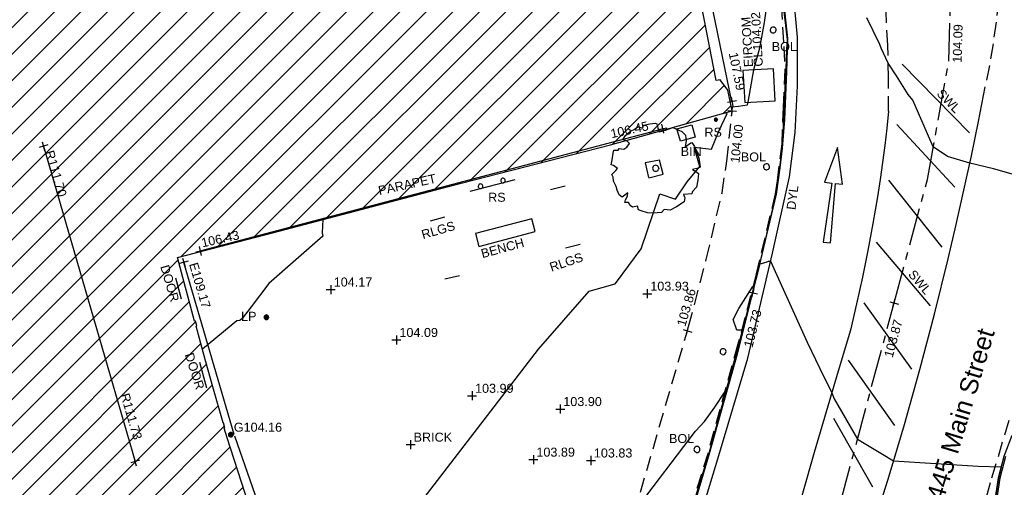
# Model space of a CAD drawing. Extents: x 635157 to 635442, y 694407 to 694910.
# Tile 44 of 104: x 635247 to 635280, y 694626 to 694642. Entities that reach past the tile are written whole.
import ezdxf

# ---------------------------------------------------------------- set-up
doc = ezdxf.new("R2010")
doc.units = 0
doc.header["$MEASUREMENT"] = 0
for name, pattern in [('BORDER', [1.75, 0.5, -0.25, 0.5, -0.25, 0, -0.25]), ('CENTER', [2, 1.25, -0.25, 0.25, -0.25]), ('DASHED', [0.75, 0.5, -0.25])]:
    doc.linetypes.add(name, pattern=pattern)
doc.layers.get('0').update_dxf_attribs({"color": 12, "linetype": 'CONTINUOUS'})
for name, color, linetype in [('BENCH', 132, 'CONTINUOUS'), ('BENCH_TXT', 132, 'CONTINUOUS'), ('BIN', 132, 'CONTINUOUS'), ('BIN_TXT', 132, 'CONTINUOUS'), ('BOLLARD', 132, 'CONTINUOUS'), ('BOLLARD_TXT', 132, 'CONTINUOUS'), ('BUILDING', 5, 'CONTINUOUS'), ('CHANGE_OF_SURFACE', 7, 'DASHED'), ('CONTOURS_INDEX', 4, 'CONTINUOUS'), ('CONTOURS_MINOR', 132, 'CONTINUOUS'), ('DOOR', 7, 'CONTINUOUS'), ('DOOR_TXT', 7, 'CONTINUOUS'), ('EAVE', 3, 'CONTINUOUS'), ('EAVE_LVL', 3, 'CONTINUOUS'), ('EIRCOM_COVER', 3, 'CONTINUOUS'), ('EIRCOM_COVER_RMK', 3, 'CONTINUOUS'), ('FORM_LINE', 92, 'DASHED'), ('FORM_LINE_LVL', 92, 'CONTINUOUS'), ('GULLY', 151, 'CONTINUOUS'), ('GULLY_LVL', 151, 'CONTINUOUS'), ('HATCHING', 4, 'CONTINUOUS'), ('KERB_BOTTOM', 172, 'CONTINUOUS'), ('KERB_BOTTOM_LVL', 172, 'CONTINUOUS'), ('KERB_TOP', 2, 'CONTINUOUS'), ('LAMPPOST', 6, 'CONTINUOUS'), ('LAMPPOST_TXT', 6, 'CONTINUOUS'), ('MARKINGS_DASHED_WHITE', 9, 'DASHED'), ('MARKINGS_DOUBLE_YELLOW', 9, 'CONTINUOUS'), ('MARKINGS_DOUBLE_YELLOW_TXT', 9, 'CONTINUOUS'), ('MARKINGS_WHITE_LINE', 9, 'CONTINUOUS'), ('MARKINGS_WHITE_LINE_TXT', 9, 'CONTINUOUS'), ('RAILINGS', 7, 'BORDER'), ('RAILINGS_TXT', 7, 'CONTINUOUS'), ('RIDGE', 6, 'CONTINUOUS'), ('RIDGE_LVL', 6, 'CONTINUOUS'), ('ROAD_CROWNLINE', 212, 'CENTER'), ('ROAD_CROWNLINE_LVL', 212, 'CONTINUOUS'), ('ROAD_MARKINGS', 9, 'CONTINUOUS'), ('ROADSIGN', 132, 'CONTINUOUS'), ('ROADSIGN_TXT', 132, 'CONTINUOUS'), ('ROOF_PARAPET', 7, 'CONTINUOUS'), ('ROOF_PARAPET_LVL', 7, 'CONTINUOUS'), ('ROOF_PARAPET_TXT', 7, 'CONTINUOUS'), ('SPOT_HEIGHTS', 92, 'CONTINUOUS'), ('SPOT_HEIGHTS_LVL', 92, 'CONTINUOUS'), ('TEXT', 7, 'CONTINUOUS'), ('TEXT_RMK', 7, 'CONTINUOUS'), ('TEXT_TXT', 7, 'CONTINUOUS'), ('TREE', 92, 'CONTINUOUS')]:
    doc.layers.add(name, color=color, linetype=linetype)
doc.styles.add('Arial', font='arial.ttf')

# ---------------------------------------------------------------- blocks, each defined once
blk = doc.blocks.new('MH_CIR2')
at = {"color": 0, "linetype": 'ByBlock', "flags": 128}
for points in [[(0.5, 0), (0.475, 0.154), (0.404, 0.293), (0.293, 0.404), (0.154, 0.475), (0, 0.5), (-0.154, 0.475), (-0.293, 0.404), (-0.404, 0.293), (-0.475, 0.154), (-0.5, 0), (-0.475, -0.154), (-0.404, -0.293), (-0.293, -0.404), (-0.154, -0.475), (0, -0.5), (0.154, -0.475), (0.293, -0.404), (0.404, -0.293), (0.475, -0.154)], [(-0.499, -0.033), (0.033, 0.499)], [(-0.496, 0.06), (-0.06, 0.496)], [(-0.488, -0.111), (0.111, 0.488)], [(-0.467, -0.18), (0.18, 0.467)], [(-0.467, 0.179), (-0.179, 0.467)], [(-0.438, -0.241), (0.241, 0.438)], [(-0.403, -0.296), (0.296, 0.403)], [(-0.362, -0.345), (0.345, 0.362)], [(-0.315, -0.388), (0.388, 0.315)], [(-0.263, -0.425), (0.425, 0.263)], [(-0.204, -0.456), (0.456, 0.204)], [(-0.138, -0.48), (0.48, 0.138)], [(-0.064, -0.496), (0.496, 0.064)], [(0.5, 0), (0.475, -0.154)], [(0.022, -0.5), (0.5, -0.022)], [(0.128, -0.483), (0.483, -0.128)], [(0.305, -0.396), (0.396, -0.305)]]:
    blk.add_lwpolyline(points, dxfattribs=at)
blk = doc.blocks.new('SIGNLEFT')
at = {"color": 0, "linetype": 'ByBlock', "flags": 128}
for points in [[(-0.2, 0), (-0.2025, 0.0155), (-0.2095, 0.0295), (-0.2205, 0.0405), (-0.2345, 0.0475), (-0.25, 0.05), (-0.2655, 0.0475), (-0.2795, 0.0405), (-0.2905, 0.0295), (-0.2975, 0.0155), (-0.3, 0), (-0.2975, -0.0155), (-0.2905, -0.0295), (-0.2795, -0.0405), (-0.2655, -0.0475), (-0.25, -0.05), (-0.2345, -0.0475), (-0.2205, -0.0405), (-0.2095, -0.0295), (-0.2025, -0.0155)], [(0.3, 0), (0.2975, 0.0155), (0.2905, 0.0295), (0.2795, 0.0405), (0.2655, 0.0475), (0.25, 0.05), (0.2345, 0.0475), (0.2205, 0.0405), (0.2095, 0.0295), (0.2025, 0.0155), (0.2, 0), (0.2025, -0.0155), (0.2095, -0.0295), (0.2205, -0.0405), (0.2345, -0.0475), (0.25, -0.05), (0.2655, -0.0475), (0.2795, -0.0405), (0.2905, -0.0295), (0.2975, -0.0155)]]:
    blk.add_lwpolyline(points, close=True, dxfattribs=at)
blk.add_lwpolyline([(0.5, -0.05), (-0.5, -0.05)], dxfattribs=at)
blk = doc.blocks.new('CIRCL')
at = {"color": 0, "linetype": 'ByBlock', "flags": 128}
for points in [[(0.5, 0), (0.475, 0.154), (0.404, 0.293), (0.293, 0.404), (0.154, 0.475), (0, 0.5), (-0.154, 0.475), (-0.293, 0.404), (-0.404, 0.293), (-0.475, 0.154), (-0.5, 0), (-0.475, -0.154), (-0.404, -0.293), (-0.293, -0.404), (-0.154, -0.475), (0, -0.5), (0.154, -0.475), (0.293, -0.404), (0.404, -0.293), (0.475, -0.154)], [(0.5, 0), (0.475, -0.154)]]:
    blk.add_lwpolyline(points, dxfattribs=at)
blk = doc.blocks.new('TREE_1')
at = {"color": 0, "linetype": 'ByBlock', "flags": 128}
for points in [[(-0.189325, 0.457704), (-0.140987, 0.443605), (-0.135952, 0.477845), (-0.064451, 0.491944), (-0.006042, 0.5), (0.011078, 0.490937), (0.025176, 0.449648), (0.038268, 0.405337), (0.110775, 0.42145), (0.190332, 0.451662), (0.289023, 0.406344), (0.331319, 0.368077), (0.339376, 0.308661), (0.327291, 0.238167), (0.388721, 0.28147), (0.400806, 0.286506), (0.43001, 0.240181), (0.449144, 0.20292), (0.461229, 0.162638), (0.479355, 0.113293), (0.484391, 0.064955), (0.492447, 0.013595), (0.471299, 0.001511), (0.409869, -0.015609), (0.445116, -0.03575), (0.475327, -0.059919), (0.468278, -0.133434), (0.451158, -0.208963), (0.406848, -0.258308), (0.399799, -0.285498), (0.310171, -0.289527), (0.323263, -0.326788), (0.317221, -0.371098), (0.230614, -0.428499), (0.160121, -0.46576), (0.094663, -0.457704), (0.066465, -0.48993), (-0.026183, -0.5), (-0.089627, -0.492951), (-0.161128, -0.473817), (-0.190332, -0.462739), (-0.20141, -0.419436), (-0.257805, -0.431521), (-0.283988, -0.412387), (-0.302115, -0.380161), (-0.34139, -0.379154), (-0.33434, -0.351964), (-0.313192, -0.310675), (-0.309164, -0.272407), (-0.372608, -0.321752), (-0.404834, -0.293555), (-0.426989, -0.242195), (-0.438066, -0.201913), (-0.469285, -0.14149), (-0.472306, -0.09718), (-0.485398, -0.06999), (-0.440081, -0.026687), (-0.424975, -0.002518), (-0.466264, 0.028701), (-0.492447, 0.037764), (-0.482377, 0.093152), (-0.472306, 0.16566), (-0.463243, 0.201913), (-0.416918, 0.201913), (-0.403827, 0.22004), (-0.353474, 0.211984), (-0.319235, 0.235146), (-0.289023, 0.273414), (-0.320242, 0.304632), (-0.365559, 0.314703), (-0.339376, 0.361027), (-0.277946, 0.41138), (-0.230614, 0.433535)], [(-0.189325, 0.457704), (-0.230614, 0.433535)]]:
    blk.add_lwpolyline(points, dxfattribs=at)
blk = doc.blocks.new('SPOT')
at = {"color": 0, "linetype": 'ByBlock', "flags": 128}
for points in [[(-0.5, 0), (0.5, 0)], [(0, 0.5), (0, -0.5)]]:
    blk.add_lwpolyline(points, dxfattribs=at)
blk = doc.blocks.new('ONARROW')
at = {"color": 0, "linetype": 'ByBlock', "flags": 128}
blk.add_lwpolyline([(-0.5, 0), (-0.5, -0.21), (0.124, -0.1), (0.124, -0.5), (0.5, 0), (0.124, 0.5), (0.124, 0.1), (-0.5, 0.21)], close=True, dxfattribs=at)

msp = doc.modelspace()

# ---------------------------------------------------------------- hatches: boundary and pattern name
at = {"layer": 'HATCHING'}
h = msp.add_hatch(dxfattribs=at)
h.set_pattern_fill('ANSI31', color=256, scale=5)
h.paths.add_polyline_path([(635260.896, 694581.354), (635271.301, 694591.065), (635302.17, 694594.765), (635349.044, 694556.282), (635353.774, 694561.666), (635353.181, 694562.179), (635353.055, 694562.037), (635351.178, 694563.755), (635351.308, 694563.906), (635351.141, 694564.051), (635351.119, 694564.026), (635350.843, 694564.274), (635350.862, 694564.294), (635350.686, 694564.453), (635350.533, 694564.296), (635349.664, 694565.097), (635349.71, 694565.154), (635347.832, 694566.742), (635347.894, 694566.828), (635347.718, 694566.973), (635347.707, 694566.961), (635346.72, 694567.821), (635346.732, 694567.838), (635346.558, 694567.99), (635346.546, 694567.975), (635345.859, 694568.571), (635345.865, 694568.583), (635345.698, 694568.727), (635345.688, 694568.715), (635344.083, 694570.124), (635344.099, 694570.146), (635343.918, 694570.294), (635343.798, 694570.159), (635343.063, 694570.784), (635343.185, 694570.943), (635342.999, 694571.098), (635342.982, 694571.081), (635342.693, 694571.338), (635342.705, 694571.348), (635342.521, 694571.507), (635342.418, 694571.399), (635341.445, 694572.255), (635341.534, 694572.365), (635341.47, 694572.411), (635341.455, 694572.387), (635340.578, 694573.191), (635339.399, 694574.235), (635338.84, 694574.706), (635338.028, 694573.821), (635337.712, 694574.119), (635337.6, 694574.019), (635335.874, 694575.784), (635335.936, 694575.841), (635335.085, 694576.725), (635334.129, 694577.654), (635333.916, 694577.86), (635333.928, 694577.875), (635333.617, 694578.184), (635333.563, 694578.139), (635332.016, 694579.701), (635330.59, 694581.108), (635329.975, 694581.705), (635329.198, 694582.551), (635328.055, 694583.661), (635326.6, 694585.113), (635325.119, 694586.549), (635322.835, 694588.781), (635321.641, 694589.943), (635321.587, 694589.924), (635320.899, 694590.603), (635320.931, 694590.661), (635320.077, 694591.49), (635318.84, 694592.759), (635317.992, 694591.945), (635315.632, 694594.419), (635315.7, 694594.487), (635315.499, 694594.72), (635315.418, 694594.651), (635314.164, 694595.953), (635313.759, 694596.331), (635313.805, 694596.375), (635313.029, 694597.193), (635313.087, 694597.254), (635312.906, 694597.451), (635312.794, 694597.369), (635312.012, 694598.213), (635311.038, 694599.21), (635309.335, 694600.978), (635307.47, 694602.911), (635304.955, 694605.524), (635303.752, 694606.799), (635302.484, 694605.988), (635300.455, 694604.654), (635298.629, 694603.434), (635298.438, 694603.818), (635298.325, 694603.814), (635298.327, 694603.847), (635298.083, 694603.826), (635298.087, 694603.776), (635296.479, 694603.652), (635293.791, 694603.475), (635293.781, 694603.537), (635293.565, 694603.519), (635293.563, 694603.456), (635293.45, 694603.451), (635293.447, 694603.485), (635293.107, 694603.455), (635292.457, 694603.402), (635292.456, 694603.306), (635290.989, 694603.213), (635289.262, 694603.112), (635287.612, 694602.948), (635287.604, 694603.252), (635287.416, 694603.223), (635287.256, 694603.269), (635281.306, 694602.227), (635281.338, 694602.064), (635280.227, 694601.865), (635280.217, 694601.904), (635279.242, 694601.735), (635279.244, 694601.683), (635278.789, 694601.62), (635278.769, 694601.715), (635278.257, 694601.629), (635278.298, 694601.375), (635277.296, 694601.174), (635277.281, 694601.244), (635274.164, 694600.654), (635274.126, 694600.831), (635273.595, 694600.745), (635273.612, 694600.622), (635272.842, 694600.47), (635272.813, 694600.568), (635272.69, 694600.549), (635272.676, 694600.612), (635272.506, 694600.585), (635272.553, 694600.411), (635271.624, 694600.26), (635271.597, 694600.409), (635271.438, 694600.384), (635271.46, 694600.264), (635269.72, 694599.945), (635269.695, 694600.056), (635269.536, 694600.046), (635269.541, 694600.005), (635269.265, 694599.968), (635269.261, 694599.967), (635269.144, 694599.95), (635269.122, 694599.987), (635268.658, 694599.882), (635267.659, 694599.738), (635266.935, 694599.607), (635266.712, 694599.546), (635265.842, 694599.272), (635265.403, 694599.095), (635264.859, 694598.857), (635264.136, 694598.433), (635263.654, 694598.103), (635262.693, 694597.37), (635261.849, 694596.651), (635259.968, 694594.782), (635259.541, 694594.369), (635258.504, 694593.222), (635256.117, 694590.796), (635253.887, 694588.515), (635252.136, 694586.755), (635250.468, 694585.014), (635250.565, 694584.943), (635249.029, 694581.573), (635248.94, 694581.578), (635248.779, 694581.392), (635247.257, 694578.117), (635247.377, 694578.059), (635246.22, 694575.47), (635245.413, 694573.695), (635245.572, 694573.625), (635244.602, 694570.924), (635243.592, 694568.147), (635242.992, 694566.524), (635240.926, 694560.703), (635239.925, 694557.907), (635245.673, 694555.119), (635244.622, 694553.171), (635249.369, 694550.738)])
h.paths.add_polyline_path([(635270.502, 694638.968), (635270.355, 694639.656), (635270.099, 694640.004), (635269.974, 694639.978), (635269.234, 694643.744), (635269.342, 694643.767), (635269.322, 694643.86), (635269.242, 694644.227), (635269.151, 694644.211), (635268.126, 694649.09), (635268.266, 694649.619), (635268.08, 694650.298), (635262.499, 694648.76), (635259.61, 694648.002), (635225.189, 694638.19), (635237.908, 694599.325), (635242.215, 694595.061), (635244.529, 694597.421), (635244.865, 694597.09), (635248.377, 694600.666), (635250.023, 694602.336), (635250.364, 694602.639), (635250.72, 694602.87), (635250.698, 694602.901), (635252.308, 694603.821), (635255.825, 694605.85), (635255.94, 694605.85), (635256.514, 694606.137), (635259.703, 694607.669), (635261.154, 694608.348), (635261.139, 694608.382), (635261.151, 694608.399), (635261.188, 694608.448), (635260.972, 694608.904), (635261.113, 694608.973), (635261.105, 694608.989), (635261.031, 694609.127), (635260.896, 694609.058), (635260.202, 694610.586), (635260.203, 694610.588), (635259.597, 694612.012), (635259.717, 694612.064), (635259.651, 694612.203), (635259.536, 694612.162), (635258.725, 694613.987), (635258.337, 694613.809), (635257.392, 694616.735), (635256.656, 694618.938), (635255.872, 694621.37), (635255.365, 694622.98), (635255.419, 694622.997), (635255.365, 694623.176), (635255.303, 694623.159), (635255.002, 694624.184), (635254.671, 694625.049), (635254.654, 694625.14), (635253.695, 694628.085), (635253.599, 694628.411), (635253.627, 694628.424), (635253.582, 694628.588), (635253.565, 694628.583), (635253.222, 694629.782), (635252.99, 694630.62), (635252.935, 694630.823), (635252.666, 694631.806), (635252.688, 694631.826), (635252.644, 694631.972), (635252.615, 694631.966), (635252.05, 694634.086), (635255.212, 694634.914), (635261.489, 694636.563), (635266.455, 694637.838)])
h.paths.add_polyline_path([(635338.032, 694573.749), (635339.246, 694572.538), (635339.571, 694572.863), (635338.357, 694574.074)], flags=24)
h.paths.add_polyline_path([(635338.362, 694574.085), (635339.705, 694573.019), (635339.99, 694573.379), (635338.647, 694574.445)], flags=24)
h.paths.add_polyline_path([(635296.307, 694603.056), (635297.717, 694603.14), (635297.689, 694603.605), (635296.279, 694603.521)], flags=24)
h.paths.add_polyline_path([(635346.194, 694563.401), (635347.496, 694562.25), (635347.8, 694562.594), (635346.499, 694563.745)], flags=24)
h.paths.add_polyline_path([(635337.06, 694571.164), (635338.372, 694570.023), (635338.673, 694570.37), (635337.362, 694571.51)], flags=24)
h.paths.add_polyline_path([(635322.848, 694583.779), (635324.088, 694582.561), (635324.41, 694582.889), (635323.171, 694584.107)], flags=24)
h.paths.add_polyline_path([(635313.707, 694592.249), (635314.942, 694591.031), (635315.259, 694591.352), (635314.024, 694592.571)], flags=24)
h.paths.add_polyline_path([(635310.682, 694595.119), (635311.842, 694593.825), (635312.185, 694594.132), (635311.025, 694595.425)], flags=24)
h.paths.add_polyline_path([(635301.949, 694604.142), (635303.164, 694602.9), (635303.493, 694603.222), (635302.277, 694604.463)], flags=24)
h.paths.add_polyline_path([(635288.728, 694599.403), (635290.452, 694599.62), (635290.394, 694600.076), (635288.67, 694599.858)], flags=24)
h.paths.add_polyline_path([(635275.157, 694596.947), (635276.867, 694597.257), (635276.785, 694597.709), (635275.075, 694597.399)], flags=24)
h.paths.add_polyline_path([(635263.764, 694594.411), (635265.448, 694594.838), (635265.335, 694595.284), (635263.651, 694594.857)], flags=24)
h.paths.add_polyline_path([(635253.188, 694583.417), (635254.398, 694584.664), (635254.068, 694584.984), (635252.858, 694583.737)], flags=24)
h.paths.add_polyline_path([(635314.826, 694591.686), (635317.056, 694591.686), (635317.056, 694592.151), (635314.826, 694592.151)], flags=24)
h.paths.add_polyline_path([(635312.651, 694593.851), (635314.881, 694593.851), (635314.881, 694594.316), (635312.651, 694594.316)], flags=24)
h.paths.add_polyline_path([(635313.667, 694592.579), (635315.918, 694592.579), (635315.918, 694593.039), (635313.667, 694593.039)], flags=24)
h.paths.add_polyline_path([(635337.042, 694573.36), (635337.774, 694573.36), (635337.774, 694573.81), (635337.042, 694573.81)], flags=24)
h.paths.add_polyline_path([(635318.31, 694591.806), (635319.042, 694591.806), (635319.042, 694592.256), (635318.31, 694592.256)], flags=24)
h.paths.add_polyline_path([(635309.965, 694598.888), (635310.697, 694598.888), (635310.697, 694599.338), (635309.965, 694599.338)], flags=24)
h.paths.add_polyline_path([(635310.527, 694598.751), (635311.516, 694597.742), (635311.848, 694598.068), (635310.859, 694599.077)], flags=24)
h.paths.add_polyline_path([(635312.237, 694597.067), (635313.167, 694596.003), (635313.517, 694596.31), (635312.588, 694597.373)], flags=24)
h.paths.add_polyline_path([(635322.492, 694587.943), (635323.493, 694586.946), (635323.822, 694587.276), (635322.821, 694588.273)], flags=24)
h.paths.add_polyline_path([(635324.77, 694585.838), (635325.757, 694584.828), (635326.09, 694585.154), (635325.103, 694586.164)], flags=24)
h.paths.add_polyline_path([(635328.178, 694581.946), (635329.177, 694580.947), (635329.506, 694581.276), (635328.507, 694582.275)], flags=24)
h.paths.add_polyline_path([(635335.579, 694575.244), (635336.558, 694574.226), (635336.893, 694574.549), (635335.915, 694575.567)], flags=24)
h.paths.add_polyline_path([(635340.841, 694572.034), (635341.933, 694571.139), (635342.228, 694571.499), (635341.136, 694572.394)], flags=24)
h.paths.add_polyline_path([(635342.411, 694570.715), (635343.434, 694569.74), (635343.755, 694570.077), (635342.733, 694571.052)], flags=24)
h.paths.add_polyline_path([(635349.001, 694564.982), (635350.059, 694564.047), (635350.367, 694564.396), (635349.309, 694565.331)], flags=24)
h.paths.add_polyline_path([(635351.233, 694562.997), (635352.267, 694562.034), (635352.584, 694562.375), (635351.55, 694563.338)], flags=24)
h.paths.add_polyline_path([(635319.575, 694590.969), (635320.591, 694589.988), (635320.914, 694590.323), (635319.898, 694591.304)], flags=24)
h.paths.add_polyline_path([(635276.935, 694600.547), (635278.327, 694600.787), (635278.247, 694601.246), (635276.855, 694601.006)], flags=24)
h.paths.add_polyline_path([(635271.242, 694599.626), (635272.638, 694599.84), (635272.567, 694600.3), (635271.171, 694600.086)], flags=24)
h.paths.add_polyline_path([(635293.625, 694602.811), (635295.035, 694602.888), (635295.01, 694603.353), (635293.599, 694603.276)], flags=24)
h.paths.add_polyline_path([(635298.296, 694602.545), (635300.059, 694602.545), (635300.059, 694603.011), (635298.296, 694603.011)], flags=24)
h.paths.add_polyline_path([(635298.298, 694602.883), (635299.03, 694602.883), (635299.03, 694603.333), (635298.298, 694603.333)], flags=24)
h.paths.add_polyline_path([(635301.729, 694604.552), (635302.841, 694605.423), (635302.554, 694605.789), (635301.442, 694604.918)], flags=24)
h.paths.add_polyline_path([(635287.138, 694602.382), (635287.87, 694602.382), (635287.87, 694602.832), (635287.138, 694602.832)], flags=24)
h.paths.add_polyline_path([(635289.373, 694602.436), (635291.322, 694602.436), (635291.322, 694602.901), (635289.373, 694602.901)], flags=24)
h.paths.add_polyline_path([(635266.739, 694599.026), (635267.973, 694599.224), (635267.899, 694599.683), (635266.665, 694599.485)], flags=24)
h.paths.add_polyline_path([(635267.196, 694597.975), (635268.577, 694598.272), (635268.479, 694598.727), (635267.098, 694598.43)], flags=24)
h.paths.add_polyline_path([(635261.894, 694596.529), (635264.123, 694596.529), (635264.123, 694596.995), (635261.894, 694596.995)], flags=24)
h.paths.add_polyline_path([(635260.136, 694594.825), (635262.365, 694594.825), (635262.365, 694595.291), (635260.136, 694595.291)], flags=24)
h.paths.add_polyline_path([(635260.961, 694595.684), (635263.212, 694595.684), (635263.212, 694596.144), (635260.961, 694596.144)], flags=24)
h.paths.add_polyline_path([(635245.605, 694573.179), (635246.337, 694573.179), (635246.337, 694573.629), (635245.605, 694573.629)], flags=24)
h.paths.add_polyline_path([(635244.39, 694569.945), (635245.122, 694569.945), (635245.122, 694570.395), (635244.39, 694570.395)], flags=24)
h.paths.add_polyline_path([(635249.677, 694581.168), (635250.217, 694582.473), (635249.787, 694582.651), (635249.247, 694581.346)], flags=24)
h.paths.add_polyline_path([(635251.026, 694584.944), (635251.758, 694584.944), (635251.758, 694585.394), (635251.026, 694585.394)], flags=24)
h.paths.add_polyline_path([(635252.644, 694586.001), (635253.645, 694586.997), (635253.317, 694587.327), (635252.315, 694586.331)], flags=24)
h.paths.add_polyline_path([(635259.035, 694592.847), (635260, 694593.878), (635259.66, 694594.197), (635258.695, 694593.165)], flags=24)
h.paths.add_polyline_path([(635245.28, 694570.874), (635245.706, 694572.221), (635245.262, 694572.361), (635244.836, 694571.014)], flags=24)
h.paths.add_polyline_path([(635242.623, 694563.839), (635243.086, 694565.174), (635242.646, 694565.327), (635242.183, 694563.992)], flags=24)
h.paths.add_polyline_path([(635266.435, 694637.96), (635267.836, 694638.269), (635267.737, 694638.718), (635266.336, 694638.408)], flags=24)
h.paths.add_polyline_path([(635258.708, 694636.072), (635260.764, 694636.526), (635260.667, 694636.965), (635258.61, 694636.511)], flags=24)
h.paths.add_polyline_path([(635252.819, 694634.329), (635254.22, 694634.638), (635254.121, 694635.087), (635252.72, 694634.778)], flags=24)
h.paths.add_polyline_path([(635269.538, 694643.977), (635269.962, 694641.914), (635270.403, 694642.005), (635269.978, 694644.068)], flags=25)
h.paths.add_polyline_path([(635270.291, 694640.94), (635270.58, 694639.534), (635271.031, 694639.627), (635270.742, 694641.033)], flags=9)
h.paths.add_polyline_path([(635257.245, 694610.068), (635257.909, 694608.462), (635258.334, 694608.638), (635257.67, 694610.244)], flags=24)
h.paths.add_polyline_path([(635252.33, 694633.92), (635252.812, 694632.274), (635253.253, 694632.404), (635252.771, 694634.049)], flags=25)
h.paths.add_polyline_path([(635260.376, 694610.927), (635261.081, 694609.364), (635261.5, 694609.553), (635260.795, 694611.116)], flags=25)
h.paths.add_polyline_path([(635245.409, 694596.693), (635246.61, 694597.918), (635246.282, 694598.24), (635245.081, 694597.015)], flags=25)
h.paths.add_polyline_path([(635254.342, 694604.103), (635255.841, 694604.935), (635255.618, 694605.337), (635254.119, 694604.504)], flags=25)
h.paths.add_polyline_path([(635243.062, 694594.212), (635244.256, 694595.443), (635243.926, 694595.763), (635242.732, 694594.533)], flags=25)
h.paths.add_polyline_path([(635240.944, 694596.988), (635242.153, 694598.236), (635241.823, 694598.556), (635240.614, 694597.308)], flags=24)
h.paths.add_polyline_path([(635248.926, 694605.338), (635250.44, 694606.192), (635250.214, 694606.592), (635248.7, 694605.738)], flags=24)
h.paths.add_polyline_path([(635254.026, 694614.719), (635254.535, 694613.058), (635254.975, 694613.193), (635254.465, 694614.854)], flags=24)
h.paths.add_polyline_path([(635250.542, 694625.567), (635251.051, 694623.906), (635251.49, 694624.04), (635250.981, 694625.702)], flags=24)
h.paths.add_polyline_path([(635250.049, 694629.572), (635250.534, 694627.903), (635250.976, 694628.032), (635250.49, 694629.7)], flags=24)
h.paths.add_polyline_path([(635247.541, 694637.653), (635248.026, 694635.984), (635248.467, 694636.113), (635247.982, 694637.781)], flags=24)
h.paths.add_polyline_path([(635260.999, 694607.247), (635261.863, 694608.392), (635261.496, 694608.669), (635260.632, 694607.524)], flags=25)
h.paths.add_polyline_path([(635251.37, 694633.841), (635251.768, 694632.486), (635252.215, 694632.617), (635251.817, 694633.973)], flags=24)
h.paths.add_polyline_path([(635252.184, 694630.91), (635252.612, 694629.564), (635253.055, 694629.705), (635252.628, 694631.051)], flags=24)
h.paths.add_polyline_path([(635253.951, 694625.37), (635254.39, 694624.028), (635254.832, 694624.172), (635254.394, 694625.515)], flags=24)
h.paths.add_polyline_path([(635256.233, 694618.497), (635256.652, 694617.148), (635257.097, 694617.286), (635256.678, 694618.635)], flags=24)
h.paths.add_polyline_path([(635255.481, 694620.937), (635255.908, 694619.591), (635256.352, 694619.732), (635255.925, 694621.078)], flags=24)
h.paths.add_polyline_path([(635257.286, 694615.379), (635257.707, 694614.03), (635258.151, 694614.169), (635257.731, 694615.518)], flags=24)
h.paths.add_polyline_path([(635258.306, 694613.401), (635258.868, 694612.105), (635259.296, 694612.291), (635258.733, 694613.586)], flags=24)
h.paths.add_polyline_path([(635259.07, 694611.75), (635259.622, 694610.449), (635260.051, 694610.631), (635259.498, 694611.932)], flags=24)
h.paths.add_polyline_path([(635255.141, 694605.853), (635255.873, 694605.853), (635255.873, 694606.303), (635255.141, 694606.303)], flags=24)
h.paths.add_polyline_path([(635251.711, 694603.1), (635252.606, 694603.1), (635252.606, 694603.55), (635251.711, 694603.55)], flags=25)
h.paths.add_polyline_path([(635248.579, 694600.986), (635249.519, 694602.04), (635249.172, 694602.35), (635248.231, 694601.296)], flags=24)
h.paths.add_polyline_path([(635250.507, 694603.219), (635251.747, 694603.895), (635251.524, 694604.304), (635250.284, 694603.628)], flags=24)
h.paths.add_polyline_path([(635248.752, 694599.469), (635250.268, 694601.005), (635249.936, 694601.332), (635248.421, 694599.796)], flags=25)
h.paths.add_polyline_path([(635248.891, 694600.248), (635249.899, 694601.27), (635249.572, 694601.592), (635248.564, 694600.571)], flags=25)

# ---------------------------------------------------------------- linework, layer by layer
at = {"layer": 'BENCH'}
msp.add_polyline3d([(635263.832, 694635.381, 104.155), (635261.963, 694634.884, 104.157), (635262.078, 694634.453, 104.157), (635263.947, 694634.95, 104.155)], close=True, dxfattribs=at)
at = {"layer": 'BIN'}
msp.add_polyline3d([(635268.665, 694638.367, 104.012), (635269.155, 694638.507, 104.03), (635269.273, 694638.095, 104.03), (635268.783, 694637.955, 104.012)], close=True, dxfattribs=at)
at = {"layer": 'BUILDING'}
msp.add_polyline3d([(635254.654, 694625.14, 104.127), (635253.695, 694628.085, 104.167), (635253.599, 694628.411, 104.176), (635253.627, 694628.424, 104.178), (635253.582, 694628.588, 104.182), (635253.565, 694628.583, 104.183), (635253.222, 694629.782, 104.217), (635252.99, 694630.62, 104.238), (635252.935, 694630.823, 104.242), (635252.666, 694631.806, 104.278), (635252.688, 694631.826, 104.282), (635252.644, 694631.972, 104.288), (635252.615, 694631.966, 104.291), (635252.05, 694634.086, 104.346), (635255.212, 694634.914, 104.28), (635261.489, 694636.563, 104.167), (635266.455, 694637.838, 104.065), (635270.502, 694638.968, 103.995), (635270.355, 694639.656, 104.024), (635270.099, 694640.004, 104.039), (635269.974, 694639.978, 104.04), (635269.234, 694643.744, 104.101)], dxfattribs=at)
at = {"layer": 'CHANGE_OF_SURFACE'}
msp.add_polyline3d([(635270.97, 694649.301, 104.086), (635271.391, 694647.282, 104.074), (635271.722, 694645.323, 104.027), (635271.979, 694643.752, 104.007), (635272.131, 694642.505, 103.98), (635272.225, 694641.112, 103.953), (635272.257, 694640.344, 103.941), (635272.198, 694639.092, 103.932), (635272.153, 694637.87, 103.931), (635271.997, 694636.644, 103.899), (635271.933, 694636.204, 103.824), (635271.304, 694633.546, 103.762), (635270.921, 694632.09, 103.721), (635270.693, 694631.206, 103.783), (635269.699, 694627.593, 103.709), (635268.763, 694624.55, 103.634), (635267.817, 694621.622, 103.476), (635266.819, 694618.735, 103.462), (635265.444, 694614.86, 103.324), (635264.67, 694612.716, 103.282), (635263.781, 694610.241, 103.227), (635263.69, 694610.223, 103.229)], dxfattribs=at)
msp.add_polyline3d([(635267.612, 694637.238, 104.041), (635267.727, 694636.735, 104.023), (635268.202, 694636.862, 104.039), (635268.083, 694637.328, 104.048)], close=True, dxfattribs=at)
at = {"layer": 'CONTOURS_INDEX'}
for points in [[(635271.677, 694642.711, 104), (635271.565, 694641.909, 104), (635271.414, 694641.05, 104), (635271.213, 694640.33, 104), (635271.02, 694639.255, 104), (635271, 694639.158, 104), (635270.712, 694639.11, 104), (635270.477, 694639.086, 104)], [(635290.647, 694642.694, 104), (635290.867, 694641.931, 104), (635290.833, 694640.468, 104), (635289.439, 694638.698, 104), (635286.472, 694637.507, 104), (635285.519, 694637.077, 104), (635285.19, 694636.882, 104), (635284.271, 694637.552, 104), (635283.612, 694637.921, 104), (635282.986, 694637.275, 104), (635282.187, 694636.71, 104), (635281.694, 694636.325, 104), (635279.199, 694637.037, 104), (635278.41, 694637.231, 104), (635277.668, 694637.449, 104), (635277.193, 694637.768, 104), (635276.508, 694639.329, 104), (635276.363, 694639.511, 104), (635275.972, 694640.134, 104), (635275.693, 694640.556, 104), (635275.457, 694641.053, 104), (635275.41, 694641.176, 104), (635274.981, 694642.066, 104)], [(635256.84, 694618.386, 104), (635256.974, 694619.017, 104), (635257.228, 694619.864, 104), (635257.578, 694620.665, 104), (635257.731, 694621.233, 104), (635258.044, 694622.79, 104), (635258.111, 694623.425, 104), (635258.22, 694623.498, 104), (635258.334, 694623.595, 104), (635264.059, 694631.04, 104), (635265.749, 694632.969, 104), (635266.612, 694633.213, 104), (635266.658, 694633.273, 104), (635267.477, 694634.373, 104), (635268.1, 694636.205, 104), (635268.62, 694636.034, 104), (635269.008, 694636.607, 104), (635269.422, 694637.112, 104), (635269.236, 694637.762, 104), (635269.81, 694637.689, 104), (635270.061, 694638.298, 104), (635270.334, 694638.878, 104), (635270.215, 694638.888, 104)]]:
    msp.add_polyline3d(points, dxfattribs=at)
at = {"layer": 'CONTOURS_MINOR'}
for points in [[(635256.88, 694635.352, 104.25), (635256.86, 694634.907, 104.25), (635256.888, 694634.802, 104.25), (635255.087, 694633.226, 104.25), (635254.495, 694632.445, 104.25), (635254.194, 694632.058, 104.25), (635254.117, 694631.997, 104.25), (635254.023, 694631.979, 104.25), (635252.875, 694631.043, 104.25)], [(635267.27, 694625.67, 103.75), (635269.283, 694628.306, 103.75), (635269.579, 694628.629, 103.75), (635269.924, 694629.107, 103.75), (635270.249, 694629.593, 103.75), (635270.285, 694629.583, 103.75), (635270.716, 694631.104, 103.75), (635270.85, 694631.668, 103.75), (635270.815, 694631.677, 103.75), (635270.657, 694631.674, 103.75), (635270.54, 694632.029, 103.75), (635270.719, 694632.394, 103.75), (635271.192, 694633.119, 103.75), (635271.227, 694633.11, 103.75), (635271.292, 694633.33, 103.75), (635271.346, 694633.535, 103.75), (635271.431, 694633.876, 103.75), (635271.632, 694633.932, 103.75), (635271.716, 694633.971, 103.75), (635271.783, 694633.97, 103.75), (635272.998, 694631.276, 103.75), (635273.422, 694630.398, 103.75), (635273.816, 694629.585, 103.75), (635273.899, 694629.387, 103.75), (635274.669, 694628.042, 103.75), (635275.446, 694627.579, 103.75), (635275.868, 694627.319, 103.75), (635278.688, 694627.142, 103.75), (635279.456, 694627.121, 103.75), (635279.362, 694626.76, 103.75), (635279.257, 694626.023, 103.75)]]:
    msp.add_polyline3d(points, dxfattribs=at)
at = {"layer": 'DOOR'}
for points in [[(635252.186, 694632.705, 104.342), (635251.992, 694633.406, 104.352)], [(635253.026, 694629.744, 104.233), (635252.789, 694630.595, 104.246)]]:
    msp.add_polyline3d(points, dxfattribs=at)
at = {"layer": 'EAVE'}
for points in [[(635253.935, 694628.201, 109.114), (635252.256, 694633.928, 109.172)], [(635261.283, 694608.595, 110.87), (635259.001, 694613.657, 110.836), (635253.96, 694628.14, 110.348)]]:
    msp.add_polyline3d(points, dxfattribs=at)
at = {"layer": 'EIRCOM_COVER'}
msp.add_polyline3d([(635270.862, 694640.311, 104.017), (635270.919, 694639.249, 104.005), (635271.929, 694639.303, 103.956), (635271.872, 694640.365, 103.968)], close=True, dxfattribs=at)
at = {"layer": 'FORM_LINE'}
msp.add_polyline3d([(635262.874, 694612.62, 103.563), (635263.22, 694613.782, 103.48), (635264.109, 694616.328, 103.527), (635264.703, 694617.983, 103.533), (635265.291, 694619.613, 103.554), (635265.925, 694621.529, 103.584), (635266.108, 694622.081, 103.609), (635266.72, 694623.931, 103.694), (635267.239, 694625.563, 103.748), (635269.012, 694631.649, 103.86), (635269.053, 694631.791, 103.863), (635269.639, 694634.019, 103.905), (635270.164, 694636.242, 103.944), (635270.328, 694637.298, 103.971), (635270.502, 694638.968, 103.995)], dxfattribs=at)
at = {"layer": 'KERB_BOTTOM'}
for points in [[(635261.894, 694607.206, 102.944), (635262.653, 694607.929, 103.002), (635263.044, 694608.36, 103.029), (635263.305, 694608.762, 103.053), (635263.629, 694609.627, 103.084), (635264.715, 694612.695, 103.206), (635265.134, 694613.863, 103.24), (635265.482, 694614.831, 103.268), (635266.801, 694618.551, 103.377), (635267.862, 694621.607, 103.456), (635268.425, 694623.305, 103.504), (635269.004, 694625.054, 103.553), (635269.749, 694627.571, 103.602), (635270.685, 694630.885, 103.672), (635271.194, 694632.912, 103.726), (635271.35, 694633.534, 103.742), (635271.979, 694636.195, 103.804), (635272.099, 694637.073, 103.822), (635272.181, 694637.73, 103.836), (635272.259, 694638.678, 103.855), (635272.316, 694640.264, 103.878), (635272.349, 694641.372, 103.895), (635272.227, 694642.521, 103.908)], [(635279.638, 694623.103, 103.658), (635279.281, 694624.536, 103.691), (635279.224, 694625.279, 103.707), (635279.25, 694626.023, 103.724), (635279.36, 694626.76, 103.741), (635279.552, 694627.48, 103.759), (635279.823, 694628.174, 103.777)]]:
    msp.add_polyline3d(points, dxfattribs=at)
at = {"layer": 'KERB_TOP'}
for points in [[(635261.8, 694607.244, 103.093), (635262.631, 694607.965, 103.14), (635263.009, 694608.394, 103.148), (635263.286, 694608.772, 103.17), (635263.604, 694609.639, 103.214), (635264.705, 694612.703, 103.282), (635265.479, 694614.847, 103.324), (635266.854, 694618.723, 103.462), (635267.852, 694621.61, 103.476), (635268.798, 694624.539, 103.634), (635269.734, 694627.583, 103.709), (635270.729, 694631.196, 103.783), (635270.957, 694632.081, 103.721), (635271.34, 694633.537, 103.762), (635271.969, 694636.197, 103.824), (635272.033, 694636.639, 103.899), (635272.19, 694637.867, 103.931), (635272.234, 694639.091, 103.932), (635272.294, 694640.343, 103.941), (635272.326, 694641.034, 103.941), (635272.338, 694641.337, 103.895), (635272.202, 694642.554, 103.968)], [(635279.597, 694627.465, 103.936), (635279.407, 694626.751, 103.918), (635279.298, 694626.019, 103.901), (635279.272, 694625.28, 103.884), (635279.328, 694624.544, 103.868), (635279.683, 694623.12, 103.835)]]:
    msp.add_polyline3d(points, dxfattribs=at)
at = {"layer": 'MARKINGS_DASHED_WHITE'}
for points in [[(635277.691, 694654.262, 104.199), (635277.917, 694653.554, 104.203), (635278.127, 694652.842, 104.206), (635278.321, 694652.124, 104.21), (635278.5, 694651.403, 104.213), (635278.663, 694650.678, 104.217), (635278.997, 694649.24, 104.197), (635279.239, 694647.783, 104.177), (635279.389, 694646.314, 104.157), (635279.445, 694644.838, 104.137), (635279.408, 694643.362, 104.118), (635279.355, 694642.638, 104.105), (635279.28, 694641.916, 104.093), (635279.183, 694641.197, 104.08), (635279.063, 694640.481, 104.068), (635278.921, 694639.769, 104.056)], [(635275.705, 694638.961, 103.974), (635275.706, 694640.057, 103.992), (635275.678, 694641.152, 104.01), (635275.623, 694642.247, 104.028), (635275.541, 694643.339, 104.045), (635275.43, 694644.429, 104.063), (635275.295, 694645.442, 104.08), (635275.14, 694646.452, 104.097), (635274.963, 694647.459, 104.114), (635274.767, 694648.462, 104.131), (635274.55, 694649.46, 104.148), (635274.335, 694650.364, 104.148), (635274.103, 694651.265, 104.147), (635273.855, 694652.16, 104.147), (635273.589, 694653.051, 104.146), (635273.308, 694653.937, 104.146)], [(635279.702, 694628.661, 103.786), (635279.09, 694626.588, 103.723), (635277.644, 694621.701, 103.62), (635275.526, 694615.642, 103.471), (635274.261, 694612.951, 103.39), (635272.347, 694609.505, 103.3), (635268.465, 694604.796, 103.096)]]:
    msp.add_polyline3d(points, dxfattribs=at)
at = {"layer": 'MARKINGS_DOUBLE_YELLOW'}
msp.add_polyline3d([(635261.862, 694606.728, 102.931), (635262.972, 694607.703, 103.002), (635263.551, 694608.35, 103.042), (635263.859, 694609.117, 103.075), (635264.109, 694609.848, 103.11), (635264.386, 694610.737, 103.139), (635265.176, 694612.973, 103.218), (635265.987, 694615.196, 103.295), (635266.996, 694617.973, 103.37), (635267.742, 694620.125, 103.423), (635268.193, 694621.517, 103.459), (635269.029, 694624.105, 103.539), (635270.024, 694627.387, 103.608), (635271.024, 694630.742, 103.676), (635271.845, 694634.233, 103.756), (635272.413, 694636.771, 103.828), (635272.6, 694638.247, 103.855), (635272.681, 694639.806, 103.878), (635272.673, 694641.417, 103.901), (635272.536, 694642.982, 103.92)], dxfattribs=at)
at = {"layer": 'MARKINGS_WHITE_LINE'}
for points in [[(635276.161, 694640.517, 104.023), (635278.394, 694638.242, 104.018)], [(635273.749, 694620.757, 103.556), (635274.032, 694621.585, 103.582), (635274.31, 694622.413, 103.608), (635274.583, 694623.244, 103.633), (635274.852, 694624.076, 103.659), (635275.117, 694624.909, 103.685), (635275.688, 694626.719, 103.734), (635276.231, 694628.538, 103.783), (635276.746, 694630.365, 103.832), (635277.232, 694632.199, 103.88), (635277.69, 694634.041, 103.929), (635277.958, 694635.182, 103.954), (635278.215, 694636.325, 103.98), (635278.462, 694637.471, 104.005), (635278.697, 694638.619, 104.031), (635278.921, 694639.769, 104.056)], [(635275.705, 694638.961, 103.974), (635275.644, 694638.39, 103.962), (635275.577, 694637.819, 103.95), (635275.504, 694637.249, 103.937), (635275.424, 694636.68, 103.925), (635275.338, 694636.112, 103.913), (635275.182, 694635.218, 103.891), (635275.014, 694634.327, 103.869), (635274.835, 694633.437, 103.848), (635274.643, 694632.55, 103.826), (635274.44, 694631.666, 103.804), (635274.032, 694630.311, 103.769), (635273.629, 694628.954, 103.734), (635273.231, 694627.596, 103.698), (635272.838, 694626.236, 103.663), (635272.45, 694624.875, 103.628), (635272.247, 694624.154, 103.607), (635272.045, 694623.433, 103.586), (635271.844, 694622.712, 103.566), (635271.645, 694621.99, 103.545), (635271.448, 694621.267, 103.524)], [(635275.985, 694638.51, 103.973), (635277.909, 694636.428, 103.986)], [(635275.707, 694636.662, 103.937), (635277.482, 694634.436, 103.935)], [(635275.293, 694634.595, 103.886), (635277.09, 694632.48, 103.884)], [(635274.886, 694632.583, 103.837), (635276.465, 694630.377, 103.825)], [(635274.365, 694630.674, 103.786), (635275.903, 694628.5, 103.777)], [(635273.872, 694628.747, 103.735), (635275.175, 694626.455, 103.727)]]:
    msp.add_polyline3d(points, dxfattribs=at)
at = {"layer": 'RAILINGS'}
for points in [[(635264.945, 694636.46, 104.259), (635264.421, 694636.336, 104.578)], [(635260.931, 694635.429, 104.843), (635260.384, 694635.274, 104.855)], [(635264.955, 694634.407, 104.742), (635265.514, 694634.548, 104.47)], [(635260.938, 694633.385, 104.865), (635261.47, 694633.499, 104.262)]]:
    msp.add_polyline3d(points, dxfattribs=at)
at = {"layer": 'RIDGE'}
msp.add_polyline3d([(635247.585, 694637.794, 111.696), (635250.636, 694627.301, 111.731)], dxfattribs=at)
at = {"layer": 'ROAD_CROWNLINE'}
msp.add_polyline3d([(635265.511, 694605.995, 103.033), (635267.441, 694608.144, 103.154), (635269.459, 694611.066, 103.267), (635270.213, 694613.404, 103.337), (635271.44, 694617.213, 103.449), (635273.19, 694622.95, 103.61), (635274.102, 694625.938, 103.694), (635275.891, 694632.577, 103.871), (635276.999, 694636.688, 103.98), (635277.708, 694640.634, 104.053), (635277.757, 694642.366, 104.094)], dxfattribs=at)
at = {"layer": 'ROOF_PARAPET'}
for points in [[(635270.494, 694639.272, 107.592), (635268.376, 694649.573, 107.567)], [(635252.8, 694634.306, 106.428), (635268.184, 694638.375, 106.452)]]:
    msp.add_polyline3d(points, dxfattribs=at)
at = {"layer": 'SPOT_HEIGHTS'}
for p in [(635257.146, 694633.024, 104.169), (635267.678, 694632.885, 103.929), (635259.332, 694631.345, 104.09), (635261.847, 694629.487, 103.989), (635264.784, 694629.046, 103.902), (635263.889, 694627.363, 103.892), (635265.801, 694627.335, 103.833)]:
    msp.add_point(p, dxfattribs=at)

# ---------------------------------------------------------------- block references
at = {"layer": 'BOLLARD'}
for p, xscale, yscale, zscale, rotation in [((635271.867, 694641.656, 103.986), 0.2, 0.2, 0.2, 267.194738), ((635271.644, 694637.105, 103.943), 0.2000000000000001, 0.2000000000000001, 0.2000000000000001, 256.786485), ((635270.2, 694630.955, 103.8), 0.2, 0.2, 0.2, 255.058689), ((635269.332, 694627.701, 103.73), 0.2000000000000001, 0.2000000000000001, 0.2000000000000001, 252.602185)]:
    msp.add_blockref('CIRCL', p, dxfattribs=dict(at, xscale=xscale, yscale=yscale, zscale=zscale, rotation=rotation))
at = {"layer": 'EAVE_LVL', "xscale": 0.3, "yscale": 0.3, "zscale": 0.3, "rotation": 286.339691}
msp.add_blockref('SPOT', (635252.256, 694633.928, 109.172), dxfattribs=at)
at = {"layer": 'FORM_LINE_LVL'}
for p, xscale, yscale, zscale, rotation in [((635270.502, 694638.968, 103.995), 0.3, 0.3, 0.3, 84.05172), ((635269.012, 694631.649, 103.86), 0.3000000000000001, 0.3000000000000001, 0.3000000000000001, 73.76099399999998)]:
    msp.add_blockref('SPOT', p, dxfattribs=dict(at, xscale=xscale, yscale=yscale, zscale=zscale, rotation=rotation))
at = {"layer": 'GULLY', "xscale": 0.15, "yscale": 0.15, "zscale": 0.15}
msp.add_blockref('MH_CIR2', (635253.82, 694628.193, 104.164), dxfattribs=at)
at = {"layer": 'KERB_BOTTOM_LVL', "xscale": 0.3, "yscale": 0.3, "zscale": 0.3, "rotation": 75.907791}
msp.add_blockref('SPOT', (635271.194, 694632.912, 103.726), dxfattribs=at)
at = {"layer": 'LAMPPOST', "xscale": 0.15, "yscale": 0.15, "zscale": 0.15}
msp.add_blockref('MH_CIR2', (635255.004, 694632.103, 104.23), dxfattribs=at)
at = {"layer": 'RIDGE_LVL', "xscale": 0.3, "yscale": 0.3, "zscale": 0.3, "rotation": 286.212585}
for p in [(635247.585, 694637.794, 111.696), (635250.636, 694627.301, 111.731)]:
    msp.add_blockref('SPOT', p, dxfattribs=at)
at = {"layer": 'ROAD_CROWNLINE_LVL', "xscale": 0.3, "yscale": 0.3, "zscale": 0.3, "rotation": 74.917747}
msp.add_blockref('SPOT', (635275.891, 694632.577, 103.871), dxfattribs=at)
at = {"layer": 'ROAD_MARKINGS', "xscale": 3.179108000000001, "yscale": 0.6, "rotation": 83.55233400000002}
msp.add_blockref('ONARROW', (635273.832, 694636.168, 103.827), dxfattribs=at)
at = {"layer": 'ROADSIGN', "xscale": 0.1, "yscale": 0.1, "zscale": 0.1}
msp.add_blockref('MH_CIR2', (635269.96, 694638.678, 104.011), dxfattribs=at)
at = {"layer": 'ROADSIGN', "xscale": 1.543754, "yscale": 1.543754, "rotation": 14.288289}
msp.add_blockref('SIGNLEFT', (635262.504, 694636.554, 104.164), dxfattribs=at)
at = {"layer": 'ROOF_PARAPET_LVL', "xscale": 0.3, "yscale": 0.3, "zscale": 0.3}
for p, rotation in [((635270.494, 694639.272, 107.592), 281.618713), ((635268.184, 694638.375, 106.452), 12.451878), ((635252.8, 694634.306, 106.428), 12.451878)]:
    msp.add_blockref('SPOT', p, dxfattribs=dict(at, rotation=rotation))
at = {"layer": 'SPOT_HEIGHTS_LVL', "xscale": 0.3, "yscale": 0.3, "zscale": 0.3}
for p in [(635257.146, 694633.024, 104.169), (635267.678, 694632.885, 103.929), (635259.332, 694631.345, 104.09), (635261.847, 694629.487, 103.989), (635264.784, 694629.046, 103.902), (635263.889, 694627.363, 103.892), (635265.801, 694627.335, 103.833)]:
    msp.add_blockref('SPOT', p, dxfattribs=at)
at = {"layer": 'TEXT', "xscale": 0.3, "yscale": 0.3, "zscale": 0.3}
msp.add_blockref('SPOT', (635259.803, 694627.862, 104.36), dxfattribs=at)
at = {"layer": 'TREE'}
for name, xscale, yscale, zscale in [('TREE_1', 3, 3, 3), ('CIRCL', 0.2, 0.2, 0.2)]:
    msp.add_blockref(name, (635267.957, 694637.059, 104.041), dxfattribs=dict(at, xscale=xscale, yscale=yscale, zscale=zscale))

# ---------------------------------------------------------------- texts
at = {"layer": 'BENCH_TXT', "style": 'Arial'}
msp.add_text('BENCH', height=0.3, rotation=15.2826, dxfattribs=at).set_placement((635262.193, 694634.065))
at = {"layer": 'BIN_TXT', "style": 'Arial'}
msp.add_text('BIN', height=0.3, dxfattribs=at).set_placement((635268.79, 694637.47))
at = {"layer": 'BOLLARD_TXT', "style": 'Arial'}
for p in [(635271.819, 694640.956), (635270.79, 694637.285), (635268.401, 694627.916)]:
    msp.add_text('BOL', height=0.3, dxfattribs=at).set_placement(p)
at = {"layer": 'DOOR_TXT', "style": 'Arial'}
for rotation, p in [(286.3533, (635251.471, 694633.79)), (287.609, (635252.287, 694630.861))]:
    msp.add_text('DOOR', height=0.3, rotation=rotation, dxfattribs=at).set_placement(p)
at = {"layer": 'EAVE_LVL', "style": 'Arial'}
msp.add_text('E109.17', height=0.3, rotation=286.3397, dxfattribs=at).set_placement((635252.43, 694633.869))
at = {"layer": 'EIRCOM_COVER_RMK', "style": 'Arial'}
for s, p in [('EIRCOM', (635271.197, 694640.431)), ('CL104.02', (635271.527, 694640.449))]:
    msp.add_text(s, height=0.3, rotation=93.1237, dxfattribs=at).set_placement(p)
at = {"layer": 'FORM_LINE_LVL', "style": 'Arial'}
for s, rotation, p in [('104.00', 84.0517, (635270.741, 694637.222)), ('103.86', 73.761, (635268.943, 694631.773))]:
    msp.add_text(s, height=0.3, rotation=rotation, dxfattribs=at).set_placement(p)
at = {"layer": 'GULLY_LVL', "style": 'Arial'}
msp.add_text('G104.16', height=0.3, dxfattribs=at).set_placement((635253.92, 694628.293))
at = {"layer": 'KERB_BOTTOM_LVL', "style": 'Arial'}
msp.add_text('103.73', height=0.3, rotation=75.9078, dxfattribs=at).set_placement((635271.175, 694631.071))
at = {"layer": 'LAMPPOST_TXT', "style": 'Arial'}
msp.add_text('LP', height=0.3, dxfattribs=at).set_placement((635254.163, 694631.982))
at = {"layer": 'MARKINGS_DOUBLE_YELLOW_TXT', "style": 'Arial'}
msp.add_text('DYL', height=0.3, rotation=82.7794, dxfattribs=at).set_placement((635272.605, 694635.66))
at = {"layer": 'MARKINGS_WHITE_LINE_TXT', "style": 'Arial'}
for rotation, p in [(314.4662, (635277.283, 694639.517)), (310.3528, (635276.34, 694633.517))]:
    msp.add_text('SWL', height=0.3, rotation=rotation, dxfattribs=at).set_placement(p)
at = {"layer": 'RAILINGS_TXT', "style": 'Arial'}
for rotation, p in [(16.1322, (635260.216, 694634.699)), (18.5309, (635264.49, 694633.614))]:
    msp.add_text('RLGS', height=0.3, rotation=rotation, dxfattribs=at).set_placement(p)
at = {"layer": 'RIDGE_LVL', "style": 'Arial'}
for s, p in [('R111.70', (635247.641, 694637.602)), ('R111.73', (635250.149, 694629.521))]:
    msp.add_text(s, height=0.3, rotation=286.2126, dxfattribs=at).set_placement(p)
at = {"layer": 'ROAD_CROWNLINE_LVL', "style": 'Arial'}
for s, rotation, p in [('104.09', 88.3865, (635278.136, 694640.565)), ('103.87', 74.9177, (635275.84, 694630.737))]:
    msp.add_text(s, height=0.3, rotation=rotation, dxfattribs=at).set_placement(p)
at = {"layer": 'ROADSIGN_TXT', "style": 'Arial'}
for p in [(635269.579, 694638.108), (635262.383, 694635.944)]:
    msp.add_text('RS', height=0.3, dxfattribs=at).set_placement(p)
at = {"layer": 'ROOF_PARAPET_LVL', "style": 'Arial'}
for s, rotation, p in [('107.59', 281.6187, (635270.387, 694640.882)), ('106.45', 12.4519, (635266.492, 694638.056)), ('106.43', 12.4519, (635252.876, 694634.425))]:
    msp.add_text(s, height=0.3, rotation=rotation, dxfattribs=at).set_placement(p)
at = {"layer": 'ROOF_PARAPET_TXT', "style": 'Arial'}
msp.add_text('PARAPET', height=0.3, rotation=12.4519, dxfattribs=at).set_placement((635258.765, 694636.161))
at = {"layer": 'SPOT_HEIGHTS_LVL', "style": 'Arial'}
for s, p in [('104.17', (635257.246, 694633.124)), ('103.93', (635267.778, 694632.985)), ('104.09', (635259.432, 694631.445)), ('103.99', (635261.947, 694629.587)), ('103.90', (635264.884, 694629.146)), ('103.89', (635263.989, 694627.463)), ('103.83', (635265.901, 694627.435))]:
    msp.add_text(s, height=0.3, dxfattribs=at).set_placement(p)
at = {"layer": 'TEXT_RMK', "style": 'Arial'}
msp.add_text('R445 Main Street', height=0.6, rotation=73.1125, dxfattribs=at).set_placement((635277.351, 694625.371))
at = {"layer": 'TEXT_TXT', "style": 'Arial'}
msp.add_text('BRICK', height=0.3, dxfattribs=at).set_placement((635259.903, 694627.962))

doc.saveas('drawing.dxf')
